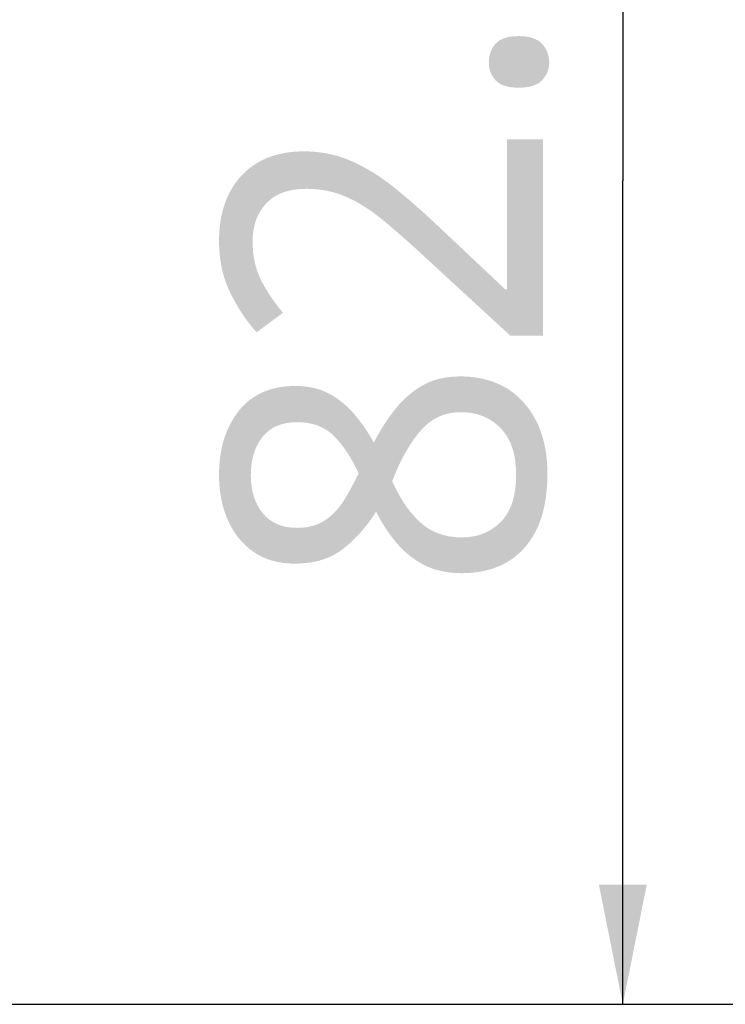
# Model space of a CAD drawing. Header units: millimetres. Extents: x 20 to 4180, y 42 to 2950.
# Tile 8 of 133: x 1798 to 1842, y 475 to 537. Entities that reach past the tile are written whole.
import ezdxf

# ---------------------------------------------------------------- set-up
doc = ezdxf.new("R2010")
doc.units = ezdxf.units.MM
doc.header["$LTSCALE"] = 231.275
doc.layers.get('0').update_dxf_attribs({"linetype": 'CONTINUOUS'})
for name, color, linetype in [('BASE_ASM_PBL1', 7, 'CONTINUOUS'), ('FRONT_VIEW_VBL0', 7, 'CONTINUOUS'), ('MIDDLE_ASM_PBL4', 7, 'CONTINUOUS')]:
    doc.layers.add(name, color=color, linetype=linetype)
doc.styles.get("Standard").update_dxf_attribs({"font": 'malgun.ttf'})
doc.dimstyles.new('DIMSTYLE_1', dxfattribs={"dimtxt": 20, "dimasz": 7.5, "dimexe": 1, "dimexo": 0.5, "dimgap": 1, "dimtad": 1, "dimlfac": 0.8, "dimdsep": 46, "dimtxsty": 'Standard', "dimblk": '_FILLED', "dimblk1": '_FILLED', "dimblk2": '_FILLED', "dimcen": 0.09, "dimclrt": 134, "dimazin": 2, "dimtp": 0.5, "dimtm": 0.5, "dimtfac": 1, "dimtofl": 0, "dimtmove": 0, "dimatfit": 3, "dimldrblk": '_FILLED', "dimfxl": 1, "dimtolj": 1, "dimarcsym": 0})
doc.dimstyles.new('DIMSTYLE_9', dxfattribs={"dimtxt": 20, "dimasz": 7.5, "dimexe": 1, "dimexo": 0.5, "dimgap": 1, "dimtad": 1, "dimlfac": 0.8, "dimdsep": 46, "dimtxsty": 'Standard', "dimblk": '_FILLED', "dimblk1": '_FILLED', "dimblk2": '_FILLED', "dimcen": 0.09, "dimclrt": 134, "dimazin": 2, "dimtp": 0.3, "dimtm": 0.3, "dimtfac": 1, "dimtofl": 0, "dimtmove": 0, "dimatfit": 3, "dimldrblk": '_FILLED', "dimfxl": 1, "dimtolj": 1, "dimarcsym": 0})

# ---------------------------------------------------------------- blocks, each defined once
blk = doc.blocks.new('_FILLED')
at = {"color": 0, "linetype": 'ByBlock'}
blk.add_solid([(0, 0), (-1, 0.2), (-1, -0.2)], dxfattribs=at)
blk = doc.blocks.new('*D20')
at = {"color": 134, "transparency": 16777216}
for p, q in [((1747.67, 553.955), (1839.92, 553.955)), ((1834.92, 553.955), (1834.92, 502.392)), ((1834.92, 450.83), (1834.92, 502.392)), ((1663.295, 450.83), (1839.92, 450.83))]:
    blk.add_line(p, q, dxfattribs=at)
at = {"color": 134, "transparency": 16777216, "xscale": 7.5, "yscale": 7.5, "zscale": 7.5}
for p, rotation in [((1834.92, 553.955), 90), ((1834.92, 450.83), 270)]:
    blk.add_blockref('_FILLED', p, dxfattribs=dict(at, rotation=rotation))
at = {"color": 134, "transparency": 16777216, "insert": (1809.92, 502.392), "char_height": 20, "width": 52.07407, "attachment_point": 2, "rotation": 90, "line_spacing_factor": 0.9}
blk.add_mtext('82.5', dxfattribs=at)
blk = doc.blocks.new('*D21')
at = {"color": 134, "transparency": 16777216}
for p, q in [((1657.17, 688.955), (1889.92, 688.955)), ((1884.92, 688.955), (1884.92, 569.892)), ((1884.92, 450.83), (1884.92, 569.892)), ((1663.295, 450.83), (1889.92, 450.83))]:
    blk.add_line(p, q, dxfattribs=at)
at = {"color": 134, "transparency": 16777216, "xscale": 7.5, "yscale": 7.5, "zscale": 7.5}
for p, rotation in [((1884.92, 688.955), 90), ((1884.92, 450.83), 270)]:
    blk.add_blockref('_FILLED', p, dxfattribs=dict(at, rotation=rotation))
at = {"color": 134, "transparency": 16777216, "insert": (1859.92, 569.892), "char_height": 20, "width": 67.40741, "attachment_point": 2, "rotation": 90, "line_spacing_factor": 0.9}
blk.add_mtext('190.5', dxfattribs=at)
blk = doc.blocks.new('*D23')
at = {"color": 134, "transparency": 16777216}
for p, q in [((1649.545, 874.33), (1989.92, 874.33)), ((1984.92, 874.33), (1984.92, 662.58)), ((1984.92, 450.83), (1984.92, 662.58)), ((1663.295, 450.83), (1989.92, 450.83))]:
    blk.add_line(p, q, dxfattribs=at)
at = {"color": 134, "transparency": 16777216, "xscale": 7.5, "yscale": 7.5, "zscale": 7.5}
for p, rotation in [((1984.92, 874.33), 90), ((1984.92, 450.83), 270)]:
    blk.add_blockref('_FILLED', p, dxfattribs=dict(at, rotation=rotation))
at = {"color": 134, "transparency": 16777216, "insert": (1959.92, 662.58), "char_height": 20, "width": 67.40741, "attachment_point": 2, "rotation": 90, "line_spacing_factor": 0.9}
blk.add_mtext('338.8', dxfattribs=at)
blk = doc.blocks.new('*D22')
at = {"color": 134, "transparency": 16777216}
for p, q in [((1655.795, 710.955), (1939.92, 710.955)), ((1934.92, 710.955), (1934.92, 580.892)), ((1934.92, 450.83), (1934.92, 580.892)), ((1663.295, 450.83), (1939.92, 450.83))]:
    blk.add_line(p, q, dxfattribs=at)
at = {"color": 134, "transparency": 16777216, "xscale": 7.5, "yscale": 7.5, "zscale": 7.5}
for p, rotation in [((1934.92, 710.955), 90), ((1934.92, 450.83), 270)]:
    blk.add_blockref('_FILLED', p, dxfattribs=dict(at, rotation=rotation))
at = {"color": 134, "transparency": 16777216, "insert": (1909.92, 580.892), "char_height": 20, "width": 67.40741, "attachment_point": 2, "rotation": 90, "line_spacing_factor": 0.9}
blk.add_mtext('208.1', dxfattribs=at)
blk = doc.blocks.new('BASE_ASM_PBL1', base_point=(1306.457, 940.705))
at = {"layer": 'BASE_ASM_PBL1', "color": 134}
for base, p1, p2, angle, dimstyle, picture, middle in [((1984.92, 874.33), (1662.795, 450.83), (1649.045, 874.33), 90, 'DIMSTYLE_1', '*D23', (1984.92, 662.678)), ((1884.92, 450.83), (1656.67, 688.955), (1662.795, 450.83), 270, 'DIMSTYLE_1', '*D21', (1884.92, 570.028)), ((1834.92, 553.955), (1662.795, 450.83), (1747.17, 553.955), 90, 'DIMSTYLE_9', '*D20', (1834.92, 502.063))]:
    dim = blk.add_linear_dim(base=base, p1=p1, p2=p2, angle=angle, dimstyle=dimstyle, dxfattribs=at)
    dim.commit()
    dim.dimension.update_dxf_attribs({"geometry": picture, "text_midpoint": middle, "dimtype": 160})
blk = doc.blocks.new('MIDDLE_ASM_PBL4', base_point=(1442.858, 662.58))
at = {"layer": 'MIDDLE_ASM_PBL4', "color": 134}
dim = blk.add_linear_dim(base=(1934.92, 450.83), p1=(1655.295, 710.955), p2=(1662.795, 450.83), angle=270, dimstyle='DIMSTYLE_1', dxfattribs=at)
dim.commit()
dim.dimension.update_dxf_attribs({"geometry": '*D22', "text_midpoint": (1934.92, 580.695), "dimtype": 160})
blk = doc.blocks.new('FRONT_VIEW_VBL0', base_point=(1231.457, 940.705))
at = {"layer": 'BASE_ASM_PBL1'}
blk.add_blockref('BASE_ASM_PBL1', (1306.457, 940.705), dxfattribs=at)
at = {"layer": 'MIDDLE_ASM_PBL4'}
blk.add_blockref('MIDDLE_ASM_PBL4', (1442.858, 662.58), dxfattribs=at)

msp = doc.modelspace()

# ---------------------------------------------------------------- block references
at = {"layer": 'FRONT_VIEW_VBL0'}
msp.add_blockref('FRONT_VIEW_VBL0', (1231.912, 964.875), dxfattribs=at)

doc.saveas('drawing.dxf')
